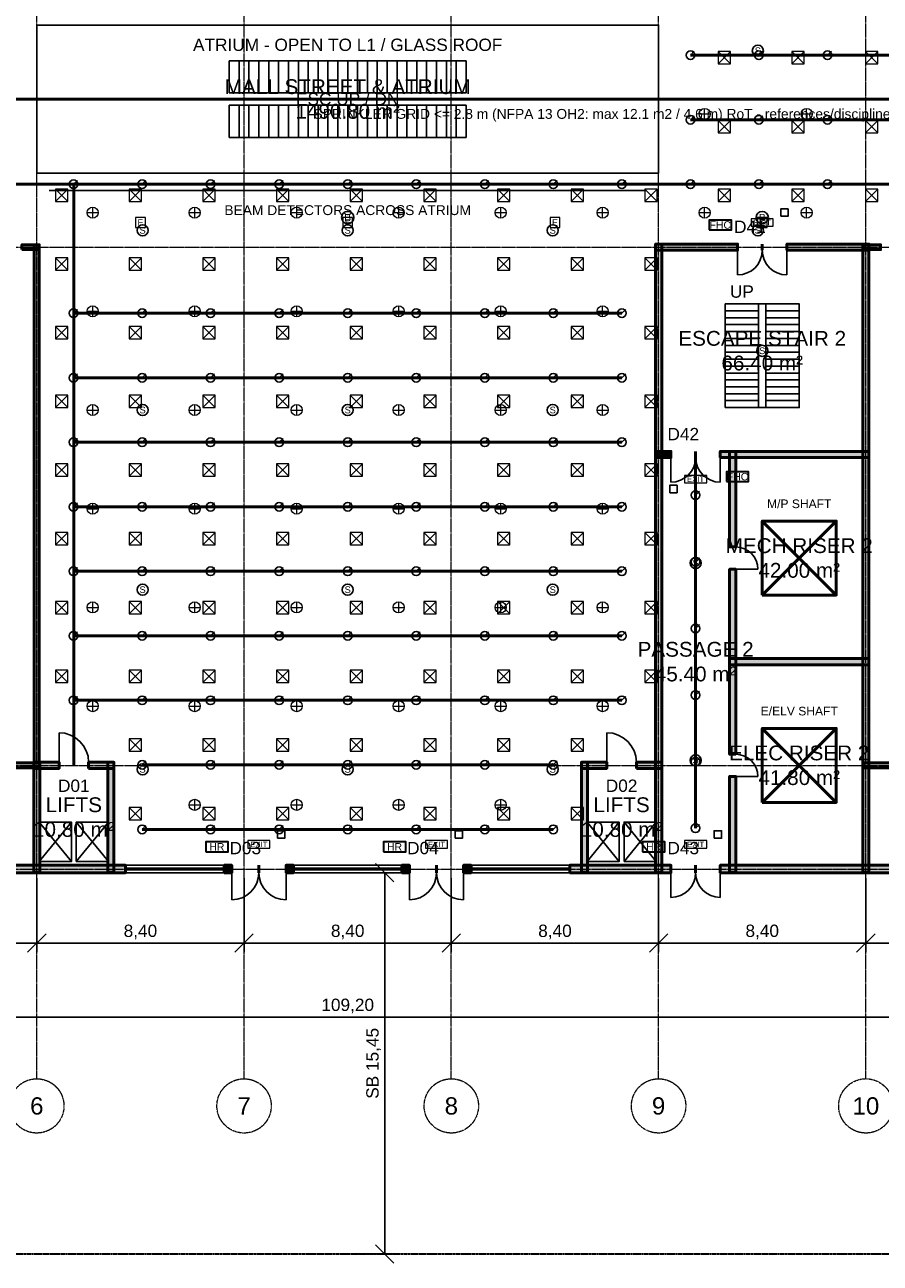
# Model space of a CAD drawing. Header units: millimetres. Extents: x -5300 to 125300, y -375 to 90375.
# Tile 3 of 9: x 46912 to 81583, y -375 to 49812. Entities that reach past the tile are written whole.
import ezdxf
from ezdxf.enums import TextEntityAlignment as Align

# ---------------------------------------------------------------- set-up
doc = ezdxf.new("R2010")
doc.units = ezdxf.units.MM
doc.linetypes.add('CENTER', pattern=[5.08, 3.175, -0.635, 0.635, -0.635])
doc.linetypes.add('PHANTOM', pattern=[6.35, 3.175, -0.635, 0.635, -0.635, 0.635, -0.635])
for name, color, linetype, lineweight in [('A-FLOR-EVTR', 251, 'Continuous', 25), ('A-FLOR-OTLN', 253, 'Continuous', 25), ('A-FLOR-STRS', 252, 'Continuous', 25), ('AMBIENTE', 2, 'Continuous', 18), ('COTA', 1, 'Continuous', 18), ('E-ANNO-TEXT', 52, 'Continuous', 18), ('E-DB', 6, 'Continuous', 50), ('E-FALM', 230, 'Continuous', 25), ('E-LITE', 2, 'Continuous', 18), ('E-LITE-EMER', 40, 'Continuous', 18), ('EIXO', 1, 'CENTER', 13), ('ESQUADRIA-TAG', 2, 'Continuous', 18), ('FP-ANNO-TEXT', 14, 'Continuous', 18), ('FP-HOSE', 20, 'Continuous', 35), ('FP-SPRK-HEAD', 1, 'Continuous', 25), ('FP-SPRK-PIPE', 12, 'Continuous', 50), ('HACHURA', 8, 'Continuous', 9), ('JANELA', 5, 'Continuous', 25), ('LIMITE-LOTE', 1, 'PHANTOM', 35), ('M-ANNO-TEXT', 150, 'Continuous', 18), ('M-HVAC-EQPT', 30, 'Continuous', 50), ('M-HVAC-SCD', 4, 'Continuous', 18), ('PAREDE', 7, 'Continuous', 50), ('PORTA', 3, 'Continuous', 25)]:
    doc.layers.add(name, color=color, linetype=linetype, lineweight=lineweight)
doc.styles.add('BR-ARIAL', font='arial.ttf')
doc.dimstyles.new('BR-100-M', dxfattribs={"dimscale": 250, "dimtxt": 2, "dimasz": 1.5, "dimexe": 1.5, "dimexo": 1.5, "dimgap": 0.8, "dimtad": 1, "dimlfac": 0.001, "dimzin": 0, "dimtxsty": 'BR-ARIAL', "dimtsz": 1.5, "dimcen": 2.5, "dimclrd": 256, "dimclre": 256, "dimclrt": 256, "dimazin": 3, "dimtfac": 1, "dimtmove": 0, "dimatfit": 3})

msp = doc.modelspace()

# ---------------------------------------------------------------- hatches: boundary and pattern name
at = {"layer": 'HACHURA'}
for points in [[(46800, 40700), (47500, 40700), (47500, 40900), (46800, 40900)], [(47500, 19700), (47500, 40900), (47300, 40900), (47300, 19700)], [(72475, 40675), (75800, 40675), (75800, 40925), (72475, 40925)], [(72725, 15475), (72725, 40925), (72475, 40925), (72475, 15475)], [(77800, 40675), (81125, 40675), (81125, 40925), (77800, 40925)], [(81125, 15475), (81125, 40925), (80875, 40925), (80875, 15475)], [(80900, 40700), (81600, 40700), (81600, 40900), (80900, 40900)], [(72475, 32275), (73100, 32275), (73100, 32525), (72475, 32525)], [(75100, 32275), (81125, 32275), (81125, 32525), (75100, 32525)], [(75725, 28650), (75725, 32525), (75475, 32525), (75475, 28650)], [(75725, 20250), (75725, 27750), (75475, 27750), (75475, 20250)], [(75475, 23875), (81125, 23875), (81125, 24125), (75475, 24125)], [(43700, 19700), (47500, 19700), (47500, 19900), (43700, 19900)], [(47275, 19675), (48300, 19675), (48300, 19925), (47275, 19925)], [(47525, 15475), (47525, 19925), (47275, 19925), (47275, 15475)], [(49500, 19675), (50525, 19675), (50525, 19925), (49500, 19925)], [(50525, 15475), (50525, 19925), (50275, 19925), (50275, 15475)], [(69475, 19675), (70500, 19675), (70500, 19925), (69475, 19925)], [(69725, 15475), (69725, 19925), (69475, 19925), (69475, 15475)], [(71700, 19675), (72725, 19675), (72725, 19925), (71700, 19925)], [(80900, 19700), (84700, 19700), (84700, 19900), (80900, 19900)], [(75725, 15475), (75725, 19350), (75475, 19350), (75475, 15475)], [(43800, 15450), (51000, 15450), (51000, 15750), (43800, 15750)], [(55000, 15450), (55300, 15450), (55300, 15750), (55000, 15750)], [(57500, 15450), (57800, 15450), (57800, 15750), (57500, 15750)], [(62200, 15450), (62500, 15450), (62500, 15750), (62200, 15750)], [(64700, 15450), (65000, 15450), (65000, 15750), (64700, 15750)], [(69000, 15450), (73100, 15450), (73100, 15750), (69000, 15750)], [(75100, 15450), (84600, 15450), (84600, 15750), (75100, 15750)]]:
    msp.add_hatch(color=256, dxfattribs=at).paths.add_polyline_path(points)

# ---------------------------------------------------------------- linework, layer by layer
at = {"layer": 'A-FLOR-EVTR'}
for p, q in [((55600, 47050), (55600, 48350)), ((56000, 47050), (56000, 48350)), ((56400, 47050), (56400, 48350)), ((56800, 47050), (56800, 48350)), ((57200, 47050), (57200, 48350)), ((57600, 47050), (57600, 48350)), ((58000, 47050), (58000, 48350)), ((58400, 47050), (58400, 48350)), ((58800, 47050), (58800, 48350)), ((59200, 47050), (59200, 48350)), ((59600, 47050), (59600, 48350)), ((60000, 47050), (60000, 48350)), ((60400, 47050), (60400, 48350)), ((60800, 47050), (60800, 48350)), ((61200, 47050), (61200, 48350)), ((61600, 47050), (61600, 48350)), ((62000, 47050), (62000, 48350)), ((62400, 47050), (62400, 48350)), ((62800, 47050), (62800, 48350)), ((63200, 47050), (63200, 48350)), ((63600, 47050), (63600, 48350)), ((64000, 47050), (64000, 48350)), ((64400, 47050), (64400, 48350)), ((55600, 45250), (55600, 46550)), ((56000, 45250), (56000, 46550)), ((56400, 45250), (56400, 46550)), ((56800, 45250), (56800, 46550)), ((57200, 45250), (57200, 46550)), ((57600, 45250), (57600, 46550)), ((58000, 45250), (58000, 46550)), ((58400, 45250), (58400, 46550)), ((58800, 45250), (58800, 46550)), ((59200, 45250), (59200, 46550)), ((59600, 45250), (59600, 46550)), ((60000, 45250), (60000, 46550)), ((60400, 45250), (60400, 46550)), ((60800, 45250), (60800, 46550)), ((61200, 45250), (61200, 46550)), ((61600, 45250), (61600, 46550)), ((62000, 45250), (62000, 46550)), ((62400, 45250), (62400, 46550)), ((62800, 45250), (62800, 46550)), ((63200, 45250), (63200, 46550)), ((63600, 45250), (63600, 46550)), ((64000, 45250), (64000, 46550)), ((64400, 45250), (64400, 46550)), ((47500, 15900), (48800, 17500)), ((47500, 17500), (48800, 15900)), ((49000, 15900), (50300, 17500)), ((49000, 17500), (50300, 15900)), ((69700, 15900), (71000, 17500)), ((69700, 17500), (71000, 15900)), ((71200, 15900), (72500, 17500)), ((71200, 17500), (72500, 15900))]:
    msp.add_line(p, q, dxfattribs=at)
for points in [[(55200, 47050), (64800, 47050), (64800, 48350), (55200, 48350)], [(55200, 45250), (64800, 45250), (64800, 46550), (55200, 46550)], [(47500, 15900), (48800, 15900), (48800, 17500), (47500, 17500)], [(49000, 15900), (50300, 15900), (50300, 17500), (49000, 17500)], [(69700, 15900), (71000, 15900), (71000, 17500), (69700, 17500)], [(71200, 15900), (72500, 15900), (72500, 17500), (71200, 17500)]]:
    msp.add_lwpolyline(points, close=True, dxfattribs=at)
at = {"layer": 'A-FLOR-OTLN'}
msp.add_lwpolyline([(47400, 43800), (72600, 43800), (72600, 49800), (47400, 49800)], close=True, dxfattribs=at)
at = {"layer": 'A-FLOR-STRS'}
for p, q in [((75300, 38500), (76650, 38500)), ((75300, 34300), (75300, 38500)), ((75300, 38220), (76650, 38220)), ((76650, 34300), (76650, 38500)), ((76950, 38500), (78300, 38500)), ((76950, 34300), (76950, 38500)), ((76950, 38220), (78300, 38220)), ((78300, 34300), (78300, 38500)), ((75300, 37940), (76650, 37940)), ((75300, 37660), (76650, 37660)), ((76950, 37940), (78300, 37940)), ((76950, 37660), (78300, 37660)), ((75300, 37380), (76650, 37380)), ((76950, 37380), (78300, 37380)), ((75300, 37100), (76650, 37100)), ((75300, 36820), (76650, 36820)), ((76950, 37100), (78300, 37100)), ((76950, 36820), (78300, 36820)), ((75300, 36540), (76650, 36540)), ((75300, 36260), (76650, 36260)), ((76950, 36540), (78300, 36540)), ((76950, 36260), (78300, 36260)), ((75300, 35980), (76650, 35980)), ((75300, 35700), (76650, 35700)), ((76950, 35980), (78300, 35980)), ((76950, 35700), (78300, 35700)), ((75300, 35420), (76650, 35420)), ((75300, 35140), (76650, 35140)), ((76950, 35420), (78300, 35420)), ((76950, 35140), (78300, 35140)), ((75300, 34860), (76650, 34860)), ((76950, 34860), (78300, 34860)), ((75300, 34580), (76650, 34580)), ((75300, 34300), (76650, 34300)), ((76950, 34580), (78300, 34580)), ((76950, 34300), (78300, 34300))]:
    msp.add_line(p, q, dxfattribs=at)
msp.add_lwpolyline([(75300, 34300), (78300, 34300), (78300, 38500), (75300, 38500)], close=True, dxfattribs=at)
at = {"layer": 'E-DB'}
for p, q in [((76800, 18300), (79800, 21300)), ((76800, 21300), (79800, 18300))]:
    msp.add_line(p, q, dxfattribs=at)
msp.add_lwpolyline([(76800, 18300), (79800, 18300), (79800, 21300), (76800, 21300)], close=True, dxfattribs=at)
at = {"layer": 'E-FALM'}
msp.add_line((47900, 43100), (72100, 43100), dxfattribs=at)
for points in [[(77550, 42050), (77850, 42050), (77850, 42350), (77550, 42350)], [(73050, 30850), (73350, 30850), (73350, 31150), (73050, 31150)], [(57150, 16850), (57450, 16850), (57450, 17150), (57150, 17150)], [(64350, 16850), (64650, 16850), (64650, 17150), (64350, 17150)], [(74850, 16850), (75150, 16850), (75150, 17150), (74850, 17150)]]:
    msp.add_lwpolyline(points, close=True, dxfattribs=at)
for centre, radius in [((76622.222, 48760), 225), ((60000, 42000), 250), ((76800, 42000), 250), ((51688.889, 41480), 225), ((60000, 41480), 225), ((68311.111, 41480), 225), ((76622.222, 41480), 225), ((76800, 36600), 225), ((51688.889, 34200), 225), ((60000, 34200), 225), ((68311.111, 34200), 225), ((74100, 28000), 225), ((51688.889, 26920), 225), ((60000, 26920), 225), ((68311.111, 26920), 225), ((74100, 20000), 225), ((51688.889, 19640), 225), ((60000, 19640), 225), ((68311.111, 19640), 225)]:
    msp.add_circle(centre, radius, dxfattribs=at)
at = {"layer": 'E-LITE'}
for p, q in [((74241.667, 46200), (74691.667, 46200)), ((74466.667, 45975), (74466.667, 46425)), ((78375, 46200), (78825, 46200)), ((78600, 45975), (78600, 46425)), ((49441.667, 42200), (49891.667, 42200)), ((49666.667, 41975), (49666.667, 42425)), ((53575, 42200), (54025, 42200)), ((53800, 41975), (53800, 42425)), ((57708.333, 42200), (58158.333, 42200)), ((57933.333, 41975), (57933.333, 42425)), ((61841.667, 42200), (62291.667, 42200)), ((62066.667, 41975), (62066.667, 42425)), ((65975, 42200), (66425, 42200)), ((66200, 41975), (66200, 42425)), ((70108.333, 42200), (70558.333, 42200)), ((70333.333, 41975), (70333.333, 42425)), ((74241.667, 42200), (74691.667, 42200)), ((74466.667, 41975), (74466.667, 42425)), ((78375, 42200), (78825, 42200)), ((78600, 41975), (78600, 42425)), ((49441.667, 38200), (49891.667, 38200)), ((49666.667, 37975), (49666.667, 38425)), ((53575, 38200), (54025, 38200)), ((53800, 37975), (53800, 38425)), ((57708.333, 38200), (58158.333, 38200)), ((57933.333, 37975), (57933.333, 38425)), ((61841.667, 38200), (62291.667, 38200)), ((62066.667, 37975), (62066.667, 38425)), ((65975, 38200), (66425, 38200)), ((66200, 37975), (66200, 38425)), ((70108.333, 38200), (70558.333, 38200)), ((70333.333, 37975), (70333.333, 38425)), ((49441.667, 34200), (49891.667, 34200)), ((49666.667, 33975), (49666.667, 34425)), ((53575, 34200), (54025, 34200)), ((53800, 33975), (53800, 34425)), ((57708.333, 34200), (58158.333, 34200)), ((57933.333, 33975), (57933.333, 34425)), ((61841.667, 34200), (62291.667, 34200)), ((62066.667, 33975), (62066.667, 34425)), ((65975, 34200), (66425, 34200)), ((66200, 33975), (66200, 34425)), ((70108.333, 34200), (70558.333, 34200)), ((70333.333, 33975), (70333.333, 34425)), ((49441.667, 30200), (49891.667, 30200)), ((49666.667, 29975), (49666.667, 30425)), ((53575, 30200), (54025, 30200)), ((53800, 29975), (53800, 30425)), ((57708.333, 30200), (58158.333, 30200)), ((57933.333, 29975), (57933.333, 30425)), ((61841.667, 30200), (62291.667, 30200)), ((62066.667, 29975), (62066.667, 30425)), ((65975, 30200), (66425, 30200)), ((66200, 29975), (66200, 30425)), ((70108.333, 30200), (70558.333, 30200)), ((70333.333, 29975), (70333.333, 30425)), ((49441.667, 26200), (49891.667, 26200)), ((49666.667, 25975), (49666.667, 26425)), ((53575, 26200), (54025, 26200)), ((53800, 25975), (53800, 26425)), ((57708.333, 26200), (58158.333, 26200)), ((57933.333, 25975), (57933.333, 26425)), ((61841.667, 26200), (62291.667, 26200)), ((62066.667, 25975), (62066.667, 26425)), ((65975, 26200), (66425, 26200)), ((66200, 25975), (66200, 26425)), ((70108.333, 26200), (70558.333, 26200)), ((70333.333, 25975), (70333.333, 26425)), ((49441.667, 22200), (49891.667, 22200)), ((49666.667, 21975), (49666.667, 22425)), ((53575, 22200), (54025, 22200)), ((53800, 21975), (53800, 22425)), ((57708.333, 22200), (58158.333, 22200)), ((57933.333, 21975), (57933.333, 22425)), ((61841.667, 22200), (62291.667, 22200)), ((62066.667, 21975), (62066.667, 22425)), ((65975, 22200), (66425, 22200)), ((66200, 21975), (66200, 22425)), ((70108.333, 22200), (70558.333, 22200)), ((70333.333, 21975), (70333.333, 22425)), ((53575, 18200), (54025, 18200)), ((53800, 17975), (53800, 18425)), ((57708.333, 18200), (58158.333, 18200)), ((57933.333, 17975), (57933.333, 18425)), ((61841.667, 18200), (62291.667, 18200)), ((62066.667, 17975), (62066.667, 18425)), ((65975, 18200), (66425, 18200)), ((66200, 17975), (66200, 18425))]:
    msp.add_line(p, q, dxfattribs=at)
for centre in [(74466.667, 46200), (78600, 46200), (49666.667, 42200), (53800, 42200), (57933.333, 42200), (62066.667, 42200), (66200, 42200), (70333.333, 42200), (74466.667, 42200), (78600, 42200), (49666.667, 38200), (53800, 38200), (57933.333, 38200), (62066.667, 38200), (66200, 38200), (70333.333, 38200), (49666.667, 34200), (53800, 34200), (57933.333, 34200), (62066.667, 34200), (66200, 34200), (70333.333, 34200), (49666.667, 30200), (53800, 30200), (57933.333, 30200), (62066.667, 30200), (66200, 30200), (70333.333, 30200), (49666.667, 26200), (53800, 26200), (57933.333, 26200), (62066.667, 26200), (66200, 26200), (70333.333, 26200), (49666.667, 22200), (53800, 22200), (57933.333, 22200), (62066.667, 22200), (66200, 22200), (70333.333, 22200), (53800, 18200), (57933.333, 18200), (62066.667, 18200), (66200, 18200)]:
    msp.add_circle(centre, 225, dxfattribs=at)
at = {"layer": 'E-LITE-EMER'}
for points in [[(51400, 41600), (51800, 41600), (51800, 42000), (51400, 42000)], [(59800, 41600), (60200, 41600), (60200, 42000), (59800, 42000)], [(68200, 41600), (68600, 41600), (68600, 42000), (68200, 42000)], [(76350, 41650), (77250, 41650), (77250, 41950), (76350, 41950)], [(76600, 41600), (77000, 41600), (77000, 42000), (76600, 42000)], [(73650, 31250), (74550, 31250), (74550, 31550), (73650, 31550)], [(55950, 16450), (56850, 16450), (56850, 16750), (55950, 16750)], [(63150, 16450), (64050, 16450), (64050, 16750), (63150, 16750)], [(73650, 16450), (74550, 16450), (74550, 16750), (73650, 16750)]]:
    msp.add_lwpolyline(points, close=True, dxfattribs=at)
at = {"layer": 'EIXO'}
for p, q in [((47400, 7100), (47400, 86500)), ((55800, 7100), (55800, 86500)), ((64200, 7100), (64200, 86500)), ((72600, 7100), (72600, 86500)), ((81000, 7100), (81000, 86500)), ((-3100, 40800), (123100, 40800)), ((-3100, 19800), (123100, 19800)), ((-3100, 15600), (123100, 15600))]:
    msp.add_line(p, q, dxfattribs=at)
for centre in [(47400, 6000), (55800, 6000), (64200, 6000), (72600, 6000), (81000, 6000)]:
    msp.add_circle(centre, 1100, dxfattribs=at)
at = {"layer": 'FP-HOSE'}
for points in [[(74650, 41500), (75550, 41500), (75550, 41900), (74650, 41900)], [(75350, 31300), (76250, 31300), (76250, 31700), (75350, 31700)], [(54250, 16300), (55150, 16300), (55150, 16700), (54250, 16700)], [(61450, 16300), (62350, 16300), (62350, 16700), (61450, 16700)], [(71950, 16300), (72850, 16300), (72850, 16700), (71950, 16700)]]:
    msp.add_lwpolyline(points, close=True, dxfattribs=at)
at = {"layer": 'FP-SPRK-HEAD'}
for p, q in [((73888.889, 48578.571), (74046.389, 48736.071)), ((76666.667, 48578.571), (76824.167, 48736.071)), ((79444.444, 48578.571), (79601.944, 48736.071)), ((73888.889, 45964.286), (74046.389, 46121.786)), ((76666.667, 45964.286), (76824.167, 46121.786)), ((79444.444, 45964.286), (79601.944, 46121.786)), ((48888.889, 43350), (49046.389, 43507.5)), ((51666.667, 43350), (51824.167, 43507.5)), ((54444.444, 43350), (54601.944, 43507.5)), ((57222.222, 43350), (57379.722, 43507.5)), ((60000, 43350), (60157.5, 43507.5)), ((62777.778, 43350), (62935.278, 43507.5)), ((65555.556, 43350), (65713.056, 43507.5)), ((68333.333, 43350), (68490.833, 43507.5)), ((71111.111, 43350), (71268.611, 43507.5)), ((73888.889, 43350), (74046.389, 43507.5)), ((76666.667, 43350), (76824.167, 43507.5)), ((79444.444, 43350), (79601.944, 43507.5)), ((48888.889, 38121.429), (49046.389, 38278.929)), ((51666.667, 38121.429), (51824.167, 38278.929)), ((54444.444, 38121.429), (54601.944, 38278.929)), ((57222.222, 38121.429), (57379.722, 38278.929)), ((60000, 38121.429), (60157.5, 38278.929)), ((62777.778, 38121.429), (62935.278, 38278.929)), ((65555.556, 38121.429), (65713.056, 38278.929)), ((68333.333, 38121.429), (68490.833, 38278.929)), ((71111.111, 38121.429), (71268.611, 38278.929)), ((48888.889, 35507.143), (49046.389, 35664.643)), ((51666.667, 35507.143), (51824.167, 35664.643)), ((54444.444, 35507.143), (54601.944, 35664.643)), ((57222.222, 35507.143), (57379.722, 35664.643)), ((60000, 35507.143), (60157.5, 35664.643)), ((62777.778, 35507.143), (62935.278, 35664.643)), ((65555.556, 35507.143), (65713.056, 35664.643)), ((68333.333, 35507.143), (68490.833, 35664.643)), ((71111.111, 35507.143), (71268.611, 35664.643)), ((48888.889, 32892.857), (49046.389, 33050.357)), ((51666.667, 32892.857), (51824.167, 33050.357)), ((54444.444, 32892.857), (54601.944, 33050.357)), ((57222.222, 32892.857), (57379.722, 33050.357)), ((60000, 32892.857), (60157.5, 33050.357)), ((62777.778, 32892.857), (62935.278, 33050.357)), ((65555.556, 32892.857), (65713.056, 33050.357)), ((68333.333, 32892.857), (68490.833, 33050.357)), ((71111.111, 32892.857), (71268.611, 33050.357)), ((74100, 30750), (74257.5, 30907.5)), ((48888.889, 30278.571), (49046.389, 30436.071)), ((51666.667, 30278.571), (51824.167, 30436.071)), ((54444.444, 30278.571), (54601.944, 30436.071)), ((57222.222, 30278.571), (57379.722, 30436.071)), ((60000, 30278.571), (60157.5, 30436.071)), ((62777.778, 30278.571), (62935.278, 30436.071)), ((65555.556, 30278.571), (65713.056, 30436.071)), ((68333.333, 30278.571), (68490.833, 30436.071)), ((71111.111, 30278.571), (71268.611, 30436.071)), ((74100, 28050), (74257.5, 28207.5)), ((48888.889, 27664.286), (49046.389, 27821.786)), ((51666.667, 27664.286), (51824.167, 27821.786)), ((54444.444, 27664.286), (54601.944, 27821.786)), ((57222.222, 27664.286), (57379.722, 27821.786)), ((60000, 27664.286), (60157.5, 27821.786)), ((62777.778, 27664.286), (62935.278, 27821.786)), ((65555.556, 27664.286), (65713.056, 27821.786)), ((68333.333, 27664.286), (68490.833, 27821.786)), ((71111.111, 27664.286), (71268.611, 27821.786)), ((48888.889, 25050), (49046.389, 25207.5)), ((51666.667, 25050), (51824.167, 25207.5)), ((54444.444, 25050), (54601.944, 25207.5)), ((57222.222, 25050), (57379.722, 25207.5)), ((60000, 25050), (60157.5, 25207.5)), ((62777.778, 25050), (62935.278, 25207.5)), ((65555.556, 25050), (65713.056, 25207.5)), ((68333.333, 25050), (68490.833, 25207.5)), ((71111.111, 25050), (71268.611, 25207.5)), ((74100, 25350), (74257.5, 25507.5)), ((48888.889, 22435.714), (49046.389, 22593.214)), ((51666.667, 22435.714), (51824.167, 22593.214)), ((54444.444, 22435.714), (54601.944, 22593.214)), ((57222.222, 22435.714), (57379.722, 22593.214)), ((60000, 22435.714), (60157.5, 22593.214)), ((62777.778, 22435.714), (62935.278, 22593.214)), ((65555.556, 22435.714), (65713.056, 22593.214)), ((68333.333, 22435.714), (68490.833, 22593.214)), ((71111.111, 22435.714), (71268.611, 22593.214)), ((74100, 22650), (74257.5, 22807.5)), ((74100, 19950), (74257.5, 20107.5)), ((51666.667, 19821.429), (51824.167, 19978.929)), ((54444.444, 19821.429), (54601.944, 19978.929)), ((57222.222, 19821.429), (57379.722, 19978.929)), ((60000, 19821.429), (60157.5, 19978.929)), ((62777.778, 19821.429), (62935.278, 19978.929)), ((65555.556, 19821.429), (65713.056, 19978.929)), ((68333.333, 19821.429), (68490.833, 19978.929)), ((51666.667, 17207.143), (51824.167, 17364.643)), ((54444.444, 17207.143), (54601.944, 17364.643)), ((57222.222, 17207.143), (57379.722, 17364.643)), ((60000, 17207.143), (60157.5, 17364.643)), ((62777.778, 17207.143), (62935.278, 17364.643)), ((65555.556, 17207.143), (65713.056, 17364.643)), ((68333.333, 17207.143), (68490.833, 17364.643)), ((74100, 17250), (74257.5, 17407.5))]:
    msp.add_line(p, q, dxfattribs=at)
for centre in [(73888.889, 48578.571), (76666.667, 48578.571), (79444.444, 48578.571), (73888.889, 45964.286), (76666.667, 45964.286), (79444.444, 45964.286), (48888.889, 43350), (51666.667, 43350), (54444.444, 43350), (57222.222, 43350), (60000, 43350), (62777.778, 43350), (65555.556, 43350), (68333.333, 43350), (71111.111, 43350), (73888.889, 43350), (76666.667, 43350), (79444.444, 43350), (48888.889, 38121.429), (51666.667, 38121.429), (54444.444, 38121.429), (57222.222, 38121.429), (60000, 38121.429), (62777.778, 38121.429), (65555.556, 38121.429), (68333.333, 38121.429), (71111.111, 38121.429), (48888.889, 35507.143), (51666.667, 35507.143), (54444.444, 35507.143), (57222.222, 35507.143), (60000, 35507.143), (62777.778, 35507.143), (65555.556, 35507.143), (68333.333, 35507.143), (71111.111, 35507.143), (48888.889, 32892.857), (51666.667, 32892.857), (54444.444, 32892.857), (57222.222, 32892.857), (60000, 32892.857), (62777.778, 32892.857), (65555.556, 32892.857), (68333.333, 32892.857), (71111.111, 32892.857), (74100, 30750), (48888.889, 30278.571), (51666.667, 30278.571), (54444.444, 30278.571), (57222.222, 30278.571), (60000, 30278.571), (62777.778, 30278.571), (65555.556, 30278.571), (68333.333, 30278.571), (71111.111, 30278.571), (74100, 28050), (48888.889, 27664.286), (51666.667, 27664.286), (54444.444, 27664.286), (57222.222, 27664.286), (60000, 27664.286), (62777.778, 27664.286), (65555.556, 27664.286), (68333.333, 27664.286), (71111.111, 27664.286), (48888.889, 25050), (51666.667, 25050), (54444.444, 25050), (57222.222, 25050), (60000, 25050), (62777.778, 25050), (65555.556, 25050), (68333.333, 25050), (71111.111, 25050), (74100, 25350), (48888.889, 22435.714), (51666.667, 22435.714), (54444.444, 22435.714), (57222.222, 22435.714), (60000, 22435.714), (62777.778, 22435.714), (65555.556, 22435.714), (68333.333, 22435.714), (71111.111, 22435.714), (74100, 22650), (74100, 19950), (51666.667, 19821.429), (54444.444, 19821.429), (57222.222, 19821.429), (60000, 19821.429), (62777.778, 19821.429), (65555.556, 19821.429), (68333.333, 19821.429), (51666.667, 17207.143), (54444.444, 17207.143), (57222.222, 17207.143), (60000, 17207.143), (62777.778, 17207.143), (65555.556, 17207.143), (68333.333, 17207.143), (74100, 17250)]:
    msp.add_circle(centre, 175, dxfattribs=at)
at = {"layer": 'FP-SPRK-PIPE'}
for p, q in [((73888.889, 48578.571), (76666.667, 48578.571)), ((76666.667, 48578.571), (79444.444, 48578.571)), ((79444.444, 48578.571), (82222.222, 48578.571)), ((22800, 46800), (97200, 46800)), ((73888.889, 45964.286), (76666.667, 45964.286)), ((76666.667, 45964.286), (79444.444, 45964.286)), ((79444.444, 45964.286), (82222.222, 45964.286)), ((23888.889, 43350), (48900, 43350)), ((46111.111, 43350), (48888.889, 43350)), ((48888.889, 43350), (51666.667, 43350)), ((48900, 43350), (48900, 19800)), ((51666.667, 43350), (54444.444, 43350)), ((54444.444, 43350), (57222.222, 43350)), ((57222.222, 43350), (60000, 43350)), ((60000, 43350), (62777.778, 43350)), ((62777.778, 43350), (65555.556, 43350)), ((65555.556, 43350), (68333.333, 43350)), ((68333.333, 43350), (71111.111, 43350)), ((71111.111, 43350), (73888.889, 43350)), ((73888.889, 43350), (76666.667, 43350)), ((76666.667, 43350), (79444.444, 43350)), ((79444.444, 43350), (82222.222, 43350)), ((48888.889, 38121.429), (51666.667, 38121.429)), ((51666.667, 38121.429), (54444.444, 38121.429)), ((54444.444, 38121.429), (57222.222, 38121.429)), ((57222.222, 38121.429), (60000, 38121.429)), ((60000, 38121.429), (62777.778, 38121.429)), ((62777.778, 38121.429), (65555.556, 38121.429)), ((65555.556, 38121.429), (68333.333, 38121.429)), ((68333.333, 38121.429), (71111.111, 38121.429)), ((48888.889, 35507.143), (51666.667, 35507.143)), ((51666.667, 35507.143), (54444.444, 35507.143)), ((54444.444, 35507.143), (57222.222, 35507.143)), ((57222.222, 35507.143), (60000, 35507.143)), ((60000, 35507.143), (62777.778, 35507.143)), ((62777.778, 35507.143), (65555.556, 35507.143)), ((65555.556, 35507.143), (68333.333, 35507.143)), ((68333.333, 35507.143), (71111.111, 35507.143)), ((48888.889, 32892.857), (51666.667, 32892.857)), ((51666.667, 32892.857), (54444.444, 32892.857)), ((54444.444, 32892.857), (57222.222, 32892.857)), ((57222.222, 32892.857), (60000, 32892.857)), ((60000, 32892.857), (62777.778, 32892.857)), ((62777.778, 32892.857), (65555.556, 32892.857)), ((65555.556, 32892.857), (68333.333, 32892.857)), ((68333.333, 32892.857), (71111.111, 32892.857)), ((74100, 17250), (74100, 32400)), ((74100, 28050), (74100, 30750)), ((48888.889, 30278.571), (51666.667, 30278.571)), ((51666.667, 30278.571), (54444.444, 30278.571)), ((54444.444, 30278.571), (57222.222, 30278.571)), ((57222.222, 30278.571), (60000, 30278.571)), ((60000, 30278.571), (62777.778, 30278.571)), ((62777.778, 30278.571), (65555.556, 30278.571)), ((65555.556, 30278.571), (68333.333, 30278.571)), ((68333.333, 30278.571), (71111.111, 30278.571)), ((48888.889, 27664.286), (51666.667, 27664.286)), ((51666.667, 27664.286), (54444.444, 27664.286)), ((54444.444, 27664.286), (57222.222, 27664.286)), ((57222.222, 27664.286), (60000, 27664.286)), ((60000, 27664.286), (62777.778, 27664.286)), ((62777.778, 27664.286), (65555.556, 27664.286)), ((65555.556, 27664.286), (68333.333, 27664.286)), ((68333.333, 27664.286), (71111.111, 27664.286)), ((74100, 25350), (74100, 28050)), ((74100, 22650), (74100, 25350)), ((48888.889, 25050), (51666.667, 25050)), ((51666.667, 25050), (54444.444, 25050)), ((54444.444, 25050), (57222.222, 25050)), ((57222.222, 25050), (60000, 25050)), ((60000, 25050), (62777.778, 25050)), ((62777.778, 25050), (65555.556, 25050)), ((65555.556, 25050), (68333.333, 25050)), ((68333.333, 25050), (71111.111, 25050)), ((74100, 19950), (74100, 22650)), ((48888.889, 22435.714), (51666.667, 22435.714)), ((51666.667, 22435.714), (54444.444, 22435.714)), ((54444.444, 22435.714), (57222.222, 22435.714)), ((57222.222, 22435.714), (60000, 22435.714)), ((60000, 22435.714), (62777.778, 22435.714)), ((62777.778, 22435.714), (65555.556, 22435.714)), ((65555.556, 22435.714), (68333.333, 22435.714)), ((68333.333, 22435.714), (71111.111, 22435.714)), ((51666.667, 19821.429), (54444.444, 19821.429)), ((54444.444, 19821.429), (57222.222, 19821.429)), ((57222.222, 19821.429), (60000, 19821.429)), ((60000, 19821.429), (62777.778, 19821.429)), ((62777.778, 19821.429), (65555.556, 19821.429)), ((65555.556, 19821.429), (68333.333, 19821.429)), ((74100, 17250), (74100, 19950)), ((51666.667, 17207.143), (54444.444, 17207.143)), ((54444.444, 17207.143), (57222.222, 17207.143)), ((57222.222, 17207.143), (60000, 17207.143)), ((60000, 17207.143), (62777.778, 17207.143)), ((62777.778, 17207.143), (65555.556, 17207.143)), ((65555.556, 17207.143), (68333.333, 17207.143)), ((74100, 17250), (74100, 17250))]:
    msp.add_line(p, q, dxfattribs=at)
at = {"layer": 'JANELA'}
for p, q in [((51000, 15750), (55000, 15750)), ((51000, 15637.5), (55000, 15637.5)), ((51000, 15562.5), (55000, 15562.5)), ((57800, 15750), (62200, 15750)), ((57800, 15637.5), (62200, 15637.5)), ((57800, 15562.5), (62200, 15562.5)), ((65000, 15750), (69000, 15750)), ((65000, 15637.5), (69000, 15637.5)), ((65000, 15562.5), (69000, 15562.5)), ((51000, 15450), (55000, 15450)), ((57800, 15450), (62200, 15450)), ((65000, 15450), (69000, 15450))]:
    msp.add_line(p, q, dxfattribs=at)
at = {"layer": 'LIMITE-LOTE'}
msp.add_lwpolyline([(0, 0), (120000, 0), (120000, 90000), (0, 90000)], close=True, dxfattribs=at)
at = {"layer": 'M-HVAC-EQPT'}
for p, q in [((76800, 26700), (79800, 29700)), ((76800, 29700), (79800, 26700))]:
    msp.add_line(p, q, dxfattribs=at)
msp.add_lwpolyline([(76800, 26700), (79800, 26700), (79800, 29700), (76800, 29700)], close=True, dxfattribs=at)
at = {"layer": 'M-HVAC-SCD'}
for p, q in [((75020, 48223.077), (75520, 48723.077)), ((75020, 48723.077), (75520, 48223.077)), ((78004, 48223.077), (78504, 48723.077)), ((78004, 48723.077), (78504, 48223.077)), ((80988, 48223.077), (81488, 48723.077)), ((80988, 48723.077), (81488, 48223.077)), ((75020, 45438.462), (75520, 45938.462)), ((75020, 45938.462), (75520, 45438.462)), ((78004, 45438.462), (78504, 45938.462)), ((78004, 45938.462), (78504, 45438.462)), ((80988, 45438.462), (81488, 45938.462)), ((80988, 45938.462), (81488, 45438.462)), ((48164, 42653.846), (48664, 43153.846)), ((48164, 43153.846), (48664, 42653.846)), ((51148, 42653.846), (51648, 43153.846)), ((51148, 43153.846), (51648, 42653.846)), ((54132, 42653.846), (54632, 43153.846)), ((54132, 43153.846), (54632, 42653.846)), ((57116, 42653.846), (57616, 43153.846)), ((57116, 43153.846), (57616, 42653.846)), ((60100, 42653.846), (60600, 43153.846)), ((60100, 43153.846), (60600, 42653.846)), ((63084, 42653.846), (63584, 43153.846)), ((63084, 43153.846), (63584, 42653.846)), ((66068, 42653.846), (66568, 43153.846)), ((66068, 43153.846), (66568, 42653.846)), ((69052, 42653.846), (69552, 43153.846)), ((69052, 43153.846), (69552, 42653.846)), ((72036, 42653.846), (72536, 43153.846)), ((72036, 43153.846), (72536, 42653.846)), ((75020, 42653.846), (75520, 43153.846)), ((75020, 43153.846), (75520, 42653.846)), ((78004, 42653.846), (78504, 43153.846)), ((78004, 43153.846), (78504, 42653.846)), ((80988, 42653.846), (81488, 43153.846)), ((80988, 43153.846), (81488, 42653.846)), ((48164, 39869.231), (48664, 40369.231)), ((48164, 40369.231), (48664, 39869.231)), ((51148, 39869.231), (51648, 40369.231)), ((51148, 40369.231), (51648, 39869.231)), ((54132, 39869.231), (54632, 40369.231)), ((54132, 40369.231), (54632, 39869.231)), ((57116, 39869.231), (57616, 40369.231)), ((57116, 40369.231), (57616, 39869.231)), ((60100, 39869.231), (60600, 40369.231)), ((60100, 40369.231), (60600, 39869.231)), ((63084, 39869.231), (63584, 40369.231)), ((63084, 40369.231), (63584, 39869.231)), ((66068, 39869.231), (66568, 40369.231)), ((66068, 40369.231), (66568, 39869.231)), ((69052, 39869.231), (69552, 40369.231)), ((69052, 40369.231), (69552, 39869.231)), ((72036, 39869.231), (72536, 40369.231)), ((72036, 40369.231), (72536, 39869.231)), ((48164, 37084.615), (48664, 37584.615)), ((48164, 37584.615), (48664, 37084.615)), ((51148, 37084.615), (51648, 37584.615)), ((51148, 37584.615), (51648, 37084.615)), ((54132, 37084.615), (54632, 37584.615)), ((54132, 37584.615), (54632, 37084.615)), ((57116, 37084.615), (57616, 37584.615)), ((57116, 37584.615), (57616, 37084.615)), ((60100, 37084.615), (60600, 37584.615)), ((60100, 37584.615), (60600, 37084.615)), ((63084, 37084.615), (63584, 37584.615)), ((63084, 37584.615), (63584, 37084.615)), ((66068, 37084.615), (66568, 37584.615)), ((66068, 37584.615), (66568, 37084.615)), ((69052, 37084.615), (69552, 37584.615)), ((69052, 37584.615), (69552, 37084.615)), ((72036, 37084.615), (72536, 37584.615)), ((72036, 37584.615), (72536, 37084.615)), ((48164, 34300), (48664, 34800)), ((48164, 34800), (48664, 34300)), ((51148, 34300), (51648, 34800)), ((51148, 34800), (51648, 34300)), ((54132, 34300), (54632, 34800)), ((54132, 34800), (54632, 34300)), ((57116, 34300), (57616, 34800)), ((57116, 34800), (57616, 34300)), ((60100, 34300), (60600, 34800)), ((60100, 34800), (60600, 34300)), ((63084, 34300), (63584, 34800)), ((63084, 34800), (63584, 34300)), ((66068, 34300), (66568, 34800)), ((66068, 34800), (66568, 34300)), ((69052, 34300), (69552, 34800)), ((69052, 34800), (69552, 34300)), ((72036, 34300), (72536, 34800)), ((72036, 34800), (72536, 34300)), ((48164, 31515.385), (48664, 32015.385)), ((48164, 32015.385), (48664, 31515.385)), ((51148, 31515.385), (51648, 32015.385)), ((51148, 32015.385), (51648, 31515.385)), ((54132, 31515.385), (54632, 32015.385)), ((54132, 32015.385), (54632, 31515.385)), ((57116, 31515.385), (57616, 32015.385)), ((57116, 32015.385), (57616, 31515.385)), ((60100, 31515.385), (60600, 32015.385)), ((60100, 32015.385), (60600, 31515.385)), ((63084, 31515.385), (63584, 32015.385)), ((63084, 32015.385), (63584, 31515.385)), ((66068, 31515.385), (66568, 32015.385)), ((66068, 32015.385), (66568, 31515.385)), ((69052, 31515.385), (69552, 32015.385)), ((69052, 32015.385), (69552, 31515.385)), ((72036, 31515.385), (72536, 32015.385)), ((72036, 32015.385), (72536, 31515.385)), ((48164, 28730.769), (48664, 29230.769)), ((48164, 29230.769), (48664, 28730.769)), ((51148, 28730.769), (51648, 29230.769)), ((51148, 29230.769), (51648, 28730.769)), ((54132, 28730.769), (54632, 29230.769)), ((54132, 29230.769), (54632, 28730.769)), ((57116, 28730.769), (57616, 29230.769)), ((57116, 29230.769), (57616, 28730.769)), ((60100, 28730.769), (60600, 29230.769)), ((60100, 29230.769), (60600, 28730.769)), ((63084, 28730.769), (63584, 29230.769)), ((63084, 29230.769), (63584, 28730.769)), ((66068, 28730.769), (66568, 29230.769)), ((66068, 29230.769), (66568, 28730.769)), ((69052, 28730.769), (69552, 29230.769)), ((69052, 29230.769), (69552, 28730.769)), ((72036, 28730.769), (72536, 29230.769)), ((72036, 29230.769), (72536, 28730.769)), ((48164, 25946.154), (48664, 26446.154)), ((48164, 26446.154), (48664, 25946.154)), ((51148, 25946.154), (51648, 26446.154)), ((51148, 26446.154), (51648, 25946.154)), ((54132, 25946.154), (54632, 26446.154)), ((54132, 26446.154), (54632, 25946.154)), ((57116, 25946.154), (57616, 26446.154)), ((57116, 26446.154), (57616, 25946.154)), ((60100, 25946.154), (60600, 26446.154)), ((60100, 26446.154), (60600, 25946.154)), ((63084, 25946.154), (63584, 26446.154)), ((63084, 26446.154), (63584, 25946.154)), ((66068, 25946.154), (66568, 26446.154)), ((66068, 26446.154), (66568, 25946.154)), ((69052, 25946.154), (69552, 26446.154)), ((69052, 26446.154), (69552, 25946.154)), ((72036, 25946.154), (72536, 26446.154)), ((72036, 26446.154), (72536, 25946.154)), ((48164, 23161.538), (48664, 23661.538)), ((48164, 23661.538), (48664, 23161.538)), ((51148, 23161.538), (51648, 23661.538)), ((51148, 23661.538), (51648, 23161.538)), ((54132, 23161.538), (54632, 23661.538)), ((54132, 23661.538), (54632, 23161.538)), ((57116, 23161.538), (57616, 23661.538)), ((57116, 23661.538), (57616, 23161.538)), ((60100, 23161.538), (60600, 23661.538)), ((60100, 23661.538), (60600, 23161.538)), ((63084, 23161.538), (63584, 23661.538)), ((63084, 23661.538), (63584, 23161.538)), ((66068, 23161.538), (66568, 23661.538)), ((66068, 23661.538), (66568, 23161.538)), ((69052, 23161.538), (69552, 23661.538)), ((69052, 23661.538), (69552, 23161.538)), ((72036, 23161.538), (72536, 23661.538)), ((72036, 23661.538), (72536, 23161.538)), ((51148, 20376.923), (51648, 20876.923)), ((51148, 20876.923), (51648, 20376.923)), ((54132, 20376.923), (54632, 20876.923)), ((54132, 20876.923), (54632, 20376.923)), ((57116, 20376.923), (57616, 20876.923)), ((57116, 20876.923), (57616, 20376.923)), ((60100, 20376.923), (60600, 20876.923)), ((60100, 20876.923), (60600, 20376.923)), ((63084, 20376.923), (63584, 20876.923)), ((63084, 20876.923), (63584, 20376.923)), ((66068, 20376.923), (66568, 20876.923)), ((66068, 20876.923), (66568, 20376.923)), ((69052, 20376.923), (69552, 20876.923)), ((69052, 20876.923), (69552, 20376.923)), ((51148, 17592.308), (51648, 18092.308)), ((51148, 18092.308), (51648, 17592.308)), ((54132, 17592.308), (54632, 18092.308)), ((54132, 18092.308), (54632, 17592.308)), ((57116, 17592.308), (57616, 18092.308)), ((57116, 18092.308), (57616, 17592.308)), ((60100, 17592.308), (60600, 18092.308)), ((60100, 18092.308), (60600, 17592.308)), ((63084, 17592.308), (63584, 18092.308)), ((63084, 18092.308), (63584, 17592.308)), ((66068, 17592.308), (66568, 18092.308)), ((66068, 18092.308), (66568, 17592.308)), ((69052, 17592.308), (69552, 18092.308)), ((69052, 18092.308), (69552, 17592.308))]:
    msp.add_line(p, q, dxfattribs=at)
for points in [[(75020, 48223.077), (75520, 48223.077), (75520, 48723.077), (75020, 48723.077)], [(78004, 48223.077), (78504, 48223.077), (78504, 48723.077), (78004, 48723.077)], [(80988, 48223.077), (81488, 48223.077), (81488, 48723.077), (80988, 48723.077)], [(75020, 45438.462), (75520, 45438.462), (75520, 45938.462), (75020, 45938.462)], [(78004, 45438.462), (78504, 45438.462), (78504, 45938.462), (78004, 45938.462)], [(80988, 45438.462), (81488, 45438.462), (81488, 45938.462), (80988, 45938.462)], [(48164, 42653.846), (48664, 42653.846), (48664, 43153.846), (48164, 43153.846)], [(51148, 42653.846), (51648, 42653.846), (51648, 43153.846), (51148, 43153.846)], [(54132, 42653.846), (54632, 42653.846), (54632, 43153.846), (54132, 43153.846)], [(57116, 42653.846), (57616, 42653.846), (57616, 43153.846), (57116, 43153.846)], [(60100, 42653.846), (60600, 42653.846), (60600, 43153.846), (60100, 43153.846)], [(63084, 42653.846), (63584, 42653.846), (63584, 43153.846), (63084, 43153.846)], [(66068, 42653.846), (66568, 42653.846), (66568, 43153.846), (66068, 43153.846)], [(69052, 42653.846), (69552, 42653.846), (69552, 43153.846), (69052, 43153.846)], [(72036, 42653.846), (72536, 42653.846), (72536, 43153.846), (72036, 43153.846)], [(75020, 42653.846), (75520, 42653.846), (75520, 43153.846), (75020, 43153.846)], [(78004, 42653.846), (78504, 42653.846), (78504, 43153.846), (78004, 43153.846)], [(80988, 42653.846), (81488, 42653.846), (81488, 43153.846), (80988, 43153.846)], [(48164, 39869.231), (48664, 39869.231), (48664, 40369.231), (48164, 40369.231)], [(51148, 39869.231), (51648, 39869.231), (51648, 40369.231), (51148, 40369.231)], [(54132, 39869.231), (54632, 39869.231), (54632, 40369.231), (54132, 40369.231)], [(57116, 39869.231), (57616, 39869.231), (57616, 40369.231), (57116, 40369.231)], [(60100, 39869.231), (60600, 39869.231), (60600, 40369.231), (60100, 40369.231)], [(63084, 39869.231), (63584, 39869.231), (63584, 40369.231), (63084, 40369.231)], [(66068, 39869.231), (66568, 39869.231), (66568, 40369.231), (66068, 40369.231)], [(69052, 39869.231), (69552, 39869.231), (69552, 40369.231), (69052, 40369.231)], [(72036, 39869.231), (72536, 39869.231), (72536, 40369.231), (72036, 40369.231)], [(48164, 37084.615), (48664, 37084.615), (48664, 37584.615), (48164, 37584.615)], [(51148, 37084.615), (51648, 37084.615), (51648, 37584.615), (51148, 37584.615)], [(54132, 37084.615), (54632, 37084.615), (54632, 37584.615), (54132, 37584.615)], [(57116, 37084.615), (57616, 37084.615), (57616, 37584.615), (57116, 37584.615)], [(60100, 37084.615), (60600, 37084.615), (60600, 37584.615), (60100, 37584.615)], [(63084, 37084.615), (63584, 37084.615), (63584, 37584.615), (63084, 37584.615)], [(66068, 37084.615), (66568, 37084.615), (66568, 37584.615), (66068, 37584.615)], [(69052, 37084.615), (69552, 37084.615), (69552, 37584.615), (69052, 37584.615)], [(72036, 37084.615), (72536, 37084.615), (72536, 37584.615), (72036, 37584.615)], [(48164, 34300), (48664, 34300), (48664, 34800), (48164, 34800)], [(51148, 34300), (51648, 34300), (51648, 34800), (51148, 34800)], [(54132, 34300), (54632, 34300), (54632, 34800), (54132, 34800)], [(57116, 34300), (57616, 34300), (57616, 34800), (57116, 34800)], [(60100, 34300), (60600, 34300), (60600, 34800), (60100, 34800)], [(63084, 34300), (63584, 34300), (63584, 34800), (63084, 34800)], [(66068, 34300), (66568, 34300), (66568, 34800), (66068, 34800)], [(69052, 34300), (69552, 34300), (69552, 34800), (69052, 34800)], [(72036, 34300), (72536, 34300), (72536, 34800), (72036, 34800)], [(48164, 31515.385), (48664, 31515.385), (48664, 32015.385), (48164, 32015.385)], [(51148, 31515.385), (51648, 31515.385), (51648, 32015.385), (51148, 32015.385)], [(54132, 31515.385), (54632, 31515.385), (54632, 32015.385), (54132, 32015.385)], [(57116, 31515.385), (57616, 31515.385), (57616, 32015.385), (57116, 32015.385)], [(60100, 31515.385), (60600, 31515.385), (60600, 32015.385), (60100, 32015.385)], [(63084, 31515.385), (63584, 31515.385), (63584, 32015.385), (63084, 32015.385)], [(66068, 31515.385), (66568, 31515.385), (66568, 32015.385), (66068, 32015.385)], [(69052, 31515.385), (69552, 31515.385), (69552, 32015.385), (69052, 32015.385)], [(72036, 31515.385), (72536, 31515.385), (72536, 32015.385), (72036, 32015.385)], [(48164, 28730.769), (48664, 28730.769), (48664, 29230.769), (48164, 29230.769)], [(51148, 28730.769), (51648, 28730.769), (51648, 29230.769), (51148, 29230.769)], [(54132, 28730.769), (54632, 28730.769), (54632, 29230.769), (54132, 29230.769)], [(57116, 28730.769), (57616, 28730.769), (57616, 29230.769), (57116, 29230.769)], [(60100, 28730.769), (60600, 28730.769), (60600, 29230.769), (60100, 29230.769)], [(63084, 28730.769), (63584, 28730.769), (63584, 29230.769), (63084, 29230.769)], [(66068, 28730.769), (66568, 28730.769), (66568, 29230.769), (66068, 29230.769)], [(69052, 28730.769), (69552, 28730.769), (69552, 29230.769), (69052, 29230.769)], [(72036, 28730.769), (72536, 28730.769), (72536, 29230.769), (72036, 29230.769)], [(48164, 25946.154), (48664, 25946.154), (48664, 26446.154), (48164, 26446.154)], [(51148, 25946.154), (51648, 25946.154), (51648, 26446.154), (51148, 26446.154)], [(54132, 25946.154), (54632, 25946.154), (54632, 26446.154), (54132, 26446.154)], [(57116, 25946.154), (57616, 25946.154), (57616, 26446.154), (57116, 26446.154)], [(60100, 25946.154), (60600, 25946.154), (60600, 26446.154), (60100, 26446.154)], [(63084, 25946.154), (63584, 25946.154), (63584, 26446.154), (63084, 26446.154)], [(66068, 25946.154), (66568, 25946.154), (66568, 26446.154), (66068, 26446.154)], [(69052, 25946.154), (69552, 25946.154), (69552, 26446.154), (69052, 26446.154)], [(72036, 25946.154), (72536, 25946.154), (72536, 26446.154), (72036, 26446.154)], [(48164, 23161.538), (48664, 23161.538), (48664, 23661.538), (48164, 23661.538)], [(51148, 23161.538), (51648, 23161.538), (51648, 23661.538), (51148, 23661.538)], [(54132, 23161.538), (54632, 23161.538), (54632, 23661.538), (54132, 23661.538)], [(57116, 23161.538), (57616, 23161.538), (57616, 23661.538), (57116, 23661.538)], [(60100, 23161.538), (60600, 23161.538), (60600, 23661.538), (60100, 23661.538)], [(63084, 23161.538), (63584, 23161.538), (63584, 23661.538), (63084, 23661.538)], [(66068, 23161.538), (66568, 23161.538), (66568, 23661.538), (66068, 23661.538)], [(69052, 23161.538), (69552, 23161.538), (69552, 23661.538), (69052, 23661.538)], [(72036, 23161.538), (72536, 23161.538), (72536, 23661.538), (72036, 23661.538)], [(51148, 20376.923), (51648, 20376.923), (51648, 20876.923), (51148, 20876.923)], [(54132, 20376.923), (54632, 20376.923), (54632, 20876.923), (54132, 20876.923)], [(57116, 20376.923), (57616, 20376.923), (57616, 20876.923), (57116, 20876.923)], [(60100, 20376.923), (60600, 20376.923), (60600, 20876.923), (60100, 20876.923)], [(63084, 20376.923), (63584, 20376.923), (63584, 20876.923), (63084, 20876.923)], [(66068, 20376.923), (66568, 20376.923), (66568, 20876.923), (66068, 20876.923)], [(69052, 20376.923), (69552, 20376.923), (69552, 20876.923), (69052, 20876.923)], [(51148, 17592.308), (51648, 17592.308), (51648, 18092.308), (51148, 18092.308)], [(54132, 17592.308), (54632, 17592.308), (54632, 18092.308), (54132, 18092.308)], [(57116, 17592.308), (57616, 17592.308), (57616, 18092.308), (57116, 18092.308)], [(60100, 17592.308), (60600, 17592.308), (60600, 18092.308), (60100, 18092.308)], [(63084, 17592.308), (63584, 17592.308), (63584, 18092.308), (63084, 18092.308)], [(66068, 17592.308), (66568, 17592.308), (66568, 18092.308), (66068, 18092.308)], [(69052, 17592.308), (69552, 17592.308), (69552, 18092.308), (69052, 18092.308)]]:
    msp.add_lwpolyline(points, close=True, dxfattribs=at)
at = {"layer": 'PAREDE'}
for p, q in [((75800, 40675), (75800, 40925)), ((76800, 40675), (76800, 40925)), ((76800, 40675), (76800, 40925)), ((77800, 40675), (77800, 40925)), ((73100, 32275), (73100, 32525)), ((74100, 32275), (74100, 32525)), ((74100, 32275), (74100, 32525)), ((75100, 32275), (75100, 32525)), ((75725, 28650), (75475, 28650)), ((75725, 27750), (75475, 27750)), ((75725, 20250), (75475, 20250)), ((48300, 19675), (48300, 19925)), ((49500, 19675), (49500, 19925)), ((70500, 19675), (70500, 19925)), ((71700, 19675), (71700, 19925)), ((75725, 19350), (75475, 19350)), ((51000, 15450), (51000, 15750)), ((55000, 15450), (55000, 15750)), ((55300, 15450), (55300, 15750)), ((56400, 15450), (56400, 15750)), ((56400, 15450), (56400, 15750)), ((57500, 15450), (57500, 15750)), ((57800, 15450), (57800, 15750)), ((62200, 15450), (62200, 15750)), ((62500, 15450), (62500, 15750)), ((63600, 15450), (63600, 15750)), ((63600, 15450), (63600, 15750)), ((64700, 15450), (64700, 15750)), ((65000, 15450), (65000, 15750)), ((69000, 15450), (69000, 15750)), ((73100, 15450), (73100, 15750)), ((74100, 15450), (74100, 15750)), ((74100, 15450), (74100, 15750)), ((75100, 15450), (75100, 15750))]:
    msp.add_line(p, q, dxfattribs=at)
for points in [[(46800, 40700), (47500, 40700), (47500, 40900), (46800, 40900)], [(47500, 19700), (47500, 40900), (47300, 40900), (47300, 19700)], [(72475, 40675), (75800, 40675), (75800, 40925), (72475, 40925)], [(72725, 15475), (72725, 40925), (72475, 40925), (72475, 15475)], [(77800, 40675), (81125, 40675), (81125, 40925), (77800, 40925)], [(81125, 15475), (81125, 40925), (80875, 40925), (80875, 15475)], [(80900, 40700), (81600, 40700), (81600, 40900), (80900, 40900)], [(72475, 32275), (73100, 32275), (73100, 32525), (72475, 32525)], [(75100, 32275), (81125, 32275), (81125, 32525), (75100, 32525)], [(75725, 28650), (75725, 32525), (75475, 32525), (75475, 28650)], [(75725, 20250), (75725, 27750), (75475, 27750), (75475, 20250)], [(75475, 23875), (81125, 23875), (81125, 24125), (75475, 24125)], [(43700, 19700), (47500, 19700), (47500, 19900), (43700, 19900)], [(47275, 19675), (48300, 19675), (48300, 19925), (47275, 19925)], [(47525, 15475), (47525, 19925), (47275, 19925), (47275, 15475)], [(49500, 19675), (50525, 19675), (50525, 19925), (49500, 19925)], [(50525, 15475), (50525, 19925), (50275, 19925), (50275, 15475)], [(69475, 19675), (70500, 19675), (70500, 19925), (69475, 19925)], [(69725, 15475), (69725, 19925), (69475, 19925), (69475, 15475)], [(71700, 19675), (72725, 19675), (72725, 19925), (71700, 19925)], [(80900, 19700), (84700, 19700), (84700, 19900), (80900, 19900)], [(75725, 15475), (75725, 19350), (75475, 19350), (75475, 15475)], [(43800, 15450), (51000, 15450), (51000, 15750), (43800, 15750)], [(55000, 15450), (55300, 15450), (55300, 15750), (55000, 15750)], [(57500, 15450), (57800, 15450), (57800, 15750), (57500, 15750)], [(62200, 15450), (62500, 15450), (62500, 15750), (62200, 15750)], [(64700, 15450), (65000, 15450), (65000, 15750), (64700, 15750)], [(69000, 15450), (73100, 15450), (73100, 15750), (69000, 15750)], [(75100, 15450), (84600, 15450), (84600, 15750), (75100, 15750)]]:
    msp.add_lwpolyline(points, close=True, dxfattribs=at)
at = {"layer": 'PORTA'}
for p, q in [((75800, 40675), (75800, 39675)), ((77800, 40675), (77800, 39675)), ((73100, 32275), (73100, 31275)), ((75100, 32275), (75100, 31275)), ((75725, 27750), (76625, 27750)), ((48300, 19925), (48300, 21125)), ((70500, 19925), (70500, 21125)), ((75725, 19350), (76625, 19350)), ((55300, 15450), (55300, 14350)), ((57500, 15450), (57500, 14350)), ((62500, 15450), (62500, 14350)), ((64700, 15450), (64700, 14350)), ((73100, 15450), (73100, 14450)), ((75100, 15450), (75100, 14450))]:
    msp.add_line(p, q, dxfattribs=at)
for centre, radius, start, end in [((75800, 40675), 1000, -90, 0), ((77800, 40675), 1000, 180, -90), ((73100, 32275), 1000, -90, 0), ((75100, 32275), 1000, 180, -90), ((75725, 27750), 900, 0, 90), ((48300, 19925), 1200, 0, 90), ((70500, 19925), 1200, 0, 90), ((75725, 19350), 900, 0, 90), ((55300, 15450), 1100, -90, 0), ((57500, 15450), 1100, 180, -90), ((62500, 15450), 1100, -90, 0), ((64700, 15450), 1100, 180, -90), ((73100, 15450), 1000, -90, 0), ((75100, 15450), 1000, 180, -90)]:
    msp.add_arc(centre, radius, start, end, dxfattribs=at)

# ---------------------------------------------------------------- texts
at = {"layer": 'A-FLOR-EVTR', "style": 'BR-ARIAL'}
msp.add_text('ESC UP / DN', height=500, dxfattribs=at).set_placement((60000, 46800), align=Align.MIDDLE_CENTER)
at = {"layer": 'A-FLOR-OTLN', "style": 'BR-ARIAL'}
msp.add_text('ATRIUM - OPEN TO L1 / GLASS ROOF', height=500, dxfattribs=at).set_placement((60000, 49000), align=Align.MIDDLE_CENTER)
at = {"layer": 'A-FLOR-STRS', "style": 'BR-ARIAL'}
msp.add_text('UP', height=500, dxfattribs=at).set_placement((75975, 39000), align=Align.MIDDLE_CENTER)
at = {"layer": 'AMBIENTE', "char_height": 600, "attachment_point": 5, "style": 'BR-ARIAL'}
for s, insert in [('MALL STREET & ATRIUM\\P1490.80 m²', (60000, 46800)), ('ESCAPE STAIR 2\\P66.40 m²', (76800, 36600)), ('MECH RISER 2\\P42.00 m²', (78300, 28200)), ('PASSAGE 2\\P45.40 m²', (74100, 24000)), ('ELEC RISER 2\\P41.80 m²', (78300, 19800)), ('LIFTS\\P10.80 m²', (48900, 17700)), ('LIFTS\\P10.80 m²', (71100, 17700))]:
    msp.add_mtext(s, dxfattribs=dict(at, insert=insert))
at = {"layer": 'E-ANNO-TEXT', "style": 'BR-ARIAL'}
for s, height, p in [('EXIT', 225, (76800, 41800)), ('EXIT', 225, (74100, 31400)), ('E/ELV SHAFT', 350, (78300, 22000)), ('EXIT', 225, (56400, 16600)), ('EXIT', 225, (63600, 16600)), ('EXIT', 225, (74100, 16600))]:
    msp.add_text(s, height=height, dxfattribs=at).set_placement(p, align=Align.MIDDLE_CENTER)
at = {"layer": 'E-FALM', "style": 'BR-ARIAL'}
for s, height, p in [('S', 270, (76622.222, 48760)), ('BEAM DETECTORS ACROSS ATRIUM', 400, (60000, 42300)), ('B', 300, (60000, 42000)), ('B', 300, (76800, 42000)), ('S', 270, (51688.889, 41480)), ('S', 270, (60000, 41480)), ('S', 270, (68311.111, 41480)), ('S', 270, (76622.222, 41480)), ('S', 270, (76800, 36600)), ('S', 270, (51688.889, 34200)), ('S', 270, (60000, 34200)), ('S', 270, (68311.111, 34200)), ('S', 270, (74100, 28000)), ('S', 270, (51688.889, 26920)), ('S', 270, (60000, 26920)), ('S', 270, (68311.111, 26920)), ('S', 270, (74100, 20000)), ('S', 270, (51688.889, 19640)), ('S', 270, (60000, 19640)), ('S', 270, (68311.111, 19640))]:
    msp.add_text(s, height=height, dxfattribs=at).set_placement(p, align=Align.MIDDLE_CENTER)
at = {"layer": 'E-LITE-EMER', "style": 'BR-ARIAL'}
for p in [(51600, 41800), (60000, 41800), (68400, 41800), (76800, 41800)]:
    msp.add_text('E', height=250, dxfattribs=at).set_placement(p, align=Align.MIDDLE_CENTER)
at = {"layer": 'EIXO', "style": 'BR-ARIAL'}
for s, p in [('6', (47400, 6000)), ('7', (55800, 6000)), ('8', (64200, 6000)), ('9', (72600, 6000)), ('10', (81000, 6000))]:
    msp.add_text(s, height=700, dxfattribs=at).set_placement(p, align=Align.MIDDLE_CENTER)
at = {"layer": 'ESQUADRIA-TAG', "style": 'BR-ARIAL'}
for s, p in [('D41', (76300, 41625)), ('D42', (73600, 33225)), ('D01', (48900, 18975)), ('D02', (71100, 18975)), ('D03', (55850, 16450)), ('D04', (63050, 16450)), ('D43', (73600, 16450))]:
    msp.add_text(s, height=500, dxfattribs=at).set_placement(p, align=Align.MIDDLE_CENTER)
at = {"layer": 'FP-ANNO-TEXT', "style": 'BR-ARIAL'}
for s, height, p in [('SPRINKLER GRID <= 2.8 m (NFPA 13 OH2: max 12.1 m2 / 4.6 m) RoT - references/disciplines/mep.md 4.1', 400, (72000, 46200)), ('FHC', 300, (75100, 41700)), ('FHC', 300, (75800, 31500)), ('HR', 300, (54700, 16500)), ('HR', 300, (61900, 16500)), ('HR', 300, (72400, 16500))]:
    msp.add_text(s, height=height, dxfattribs=at).set_placement(p, align=Align.MIDDLE_CENTER)
at = {"layer": 'M-ANNO-TEXT', "style": 'BR-ARIAL'}
msp.add_text('M/P SHAFT', height=350, dxfattribs=at).set_placement((78300, 30400), align=Align.MIDDLE_CENTER)

# ---------------------------------------------------------------- dimensions: what is measured, and where the dimension line sits
at = {"layer": 'COTA'}
for base, p1, p2 in [((5400, 9600), (5400, 15600), (114600, 15600)), ((39000, 12600), (39000, 15600), (47400, 15600)), ((47400, 12600), (47400, 15600), (55800, 15600)), ((55800, 12600), (55800, 15600), (64200, 15600)), ((64200, 12600), (64200, 15600), (72600, 15600)), ((72600, 12600), (72600, 15600), (81000, 15600)), ((81000, 12600), (81000, 15600), (89400, 15600))]:
    msp.add_linear_dim(base=base, p1=p1, p2=p2, dimstyle='BR-100-M', dxfattribs=at).render()
msp.add_linear_dim(base=(61500, 0), p1=(60000, 0), p2=(60000, 15450), angle=90, text='SB <>', dimstyle='BR-100-M', dxfattribs=at).render()

doc.saveas('drawing.dxf')
